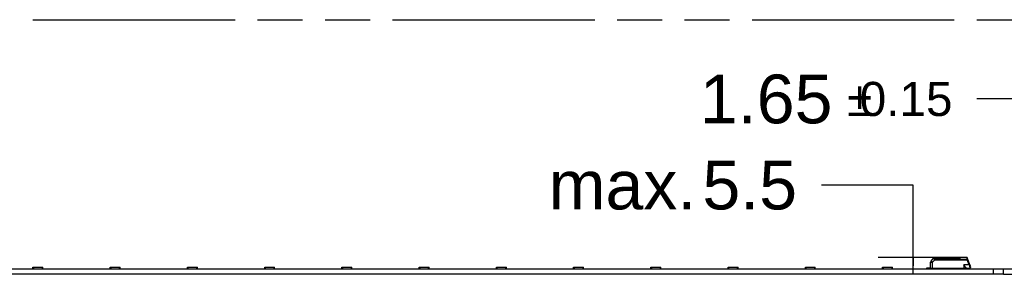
# Model space of a CAD drawing. Header units: millimetres. Extents: x 0 to 210, y 0 to 297.
# Tile 5 of 33: x 96 to 138, y 172 to 183. Entities that reach past the tile are written whole.
import ezdxf
from ezdxf.enums import TextEntityAlignment as Align

# ---------------------------------------------------------------- set-up
doc = ezdxf.new("R2010")
doc.units = ezdxf.units.MM
doc.header["$LTSCALE"] = 19.36
doc.linetypes.add('PHANTOM', pattern=[0.8, 0.45, -0.05, 0.1, -0.05, 0.1, -0.05])
doc.layers.get('0').update_dxf_attribs({"linetype": 'CONTINUOUS'})
doc.layers.add('DEFAULT_3', color=7, linetype='PHANTOM')
doc.layers.add('Z_DIM_2D', color=7, linetype='CONTINUOUS')
doc.styles.add('TEXTSTYLE_3', font='helveticaneueltw1g-ltcn.otf')
doc.styles.add('TEXTSTYLE_4', font='gdt', dxfattribs={"width": 0.7})
doc.dimstyles.new('DIMSTYLE_6', dxfattribs={"dimtxt": 2.1, "dimasz": 3.5, "dimexe": 1.5, "dimexo": 0, "dimgap": 1.05, "dimtad": 1, "dimdec": 3, "dimlfac": 7.000007, "dimdsep": 46, "dimtxsty": 'TEXTSTYLE_3', "dimblk": '_FILLED', "dimblk1": '_FILLED', "dimblk2": '_FILLED', "dimcen": 0.09, "dimclrt": 5, "dimazin": 2, "dimtol": 1, "dimtp": 0.15, "dimtm": 0.15, "dimtfac": 1, "dimtdec": 3, "dimtofl": 0, "dimtmove": 0, "dimatfit": 3, "dimldrblk": '_FILLED', "dimfxl": 0, "dimtolj": 1, "dimarcsym": 0})
doc.dimstyles.new('DIMSTYLE_7', dxfattribs={"dimtxt": 2.1, "dimasz": 3.5, "dimexe": 1.5, "dimexo": 0, "dimgap": 1.05, "dimtad": 1, "dimdec": 3, "dimlfac": 7.000007, "dimdsep": 46, "dimtxsty": 'TEXTSTYLE_3', "dimblk": '_FILLED', "dimblk1": '_FILLED', "dimblk2": '_FILLED', "dimcen": 0.09, "dimclrt": 5, "dimazin": 2, "dimtp": 0.1, "dimtm": 0.1, "dimtfac": 1, "dimtdec": 3, "dimtofl": 0, "dimtmove": 0, "dimatfit": 3, "dimldrblk": '_FILLED', "dimfxl": 0, "dimtolj": 1, "dimarcsym": 0})

# ---------------------------------------------------------------- blocks, each defined once
blk = doc.blocks.new('*D12')
at = {"layer": 'Z_DIM_2D', "color": 2, "linetype": 'Continuous', "transparency": 16777216}
for p, q in [((141.205, 179.269), (137.255, 179.269)), ((141.205, 171.838), (141.205, 179.269)), ((138.4, 171.956), (142.705, 171.956)), ((141.205, 171.956), (141.205, 171.838)), ((141.205, 171.72), (141.205, 171.838)), ((138.4, 171.72), (142.705, 171.72))]:
    blk.add_line(p, q, dxfattribs=at)
at = {"layer": 'Z_DIM_2D', "color": 5, "linetype": 'Continuous', "transparency": 16777216}
for s, height, style, p in [('1.65', 2.1, 'TEXTSTYLE_3', (131.034, 178.219)), ('`', 1.47, 'TEXTSTYLE_4', (132.749, 178.534)), ('0.15', 1.47, 'TEXTSTYLE_3', (136.205, 178.534))]:
    blk.add_text(s, height=height, dxfattribs=dict(at, style=style)).set_placement(p, align=Align.RIGHT)
blk = doc.blocks.new('_FILLED')
at = {"color": 0, "linetype": 'ByBlock'}
blk.add_solid([(0, 0), (-1, 0.125), (-1, -0.125)], dxfattribs=at)
blk = doc.blocks.new('_NONE')
blk = doc.blocks.new('*D13')
at = {"layer": 'Z_DIM_2D', "color": 2, "linetype": 'Continuous', "transparency": 16777216}
for p, q in [((134.51, 175.563), (130.56, 175.563)), ((134.51, 172.085), (134.51, 175.563)), ((136.583, 172.449), (133.01, 172.449)), ((134.51, 172.449), (134.51, 172.085)), ((134.51, 171.72), (134.51, 172.085)), ((136.022, 171.72), (133.01, 171.72))]:
    blk.add_line(p, q, dxfattribs=at)
at = {"layer": 'Z_DIM_2D', "color": 5, "linetype": 'Continuous', "transparency": 16777216, "style": 'TEXTSTYLE_3'}
for s, p in [('5.5', (129.51, 174.513)), ('max. ', (125.984, 174.513))]:
    blk.add_text(s, height=2.1, dxfattribs=at).set_placement(p, align=Align.RIGHT)

msp = doc.modelspace()

# ---------------------------------------------------------------- linework, layer by layer
at = {"color": 7, "linetype": 'Continuous'}
for p, q in [((135.26114, 171.96308), (135.26352, 172.23546)), ((135.28357, 172.2898), (135.37245, 172.39573)), ((136.49468, 172.40593), (135.39434, 172.40593)), ((135.42525, 172.40589), (135.42685, 172.40593)), ((136.49448, 172.40593), (136.53488, 172.43371)), ((136.8177, 172.44879), (136.58344, 172.44879)), ((136.84259, 172.35257), (136.84362, 172.34979)), ((136.96682, 172.09406), (136.84455, 172.42999)), ((58.54336, 171.95593), (138.40043, 171.95593)), ((96.59392, 171.95593), (96.59392, 172.03051)), ((96.59392, 172.03051), (97.0225, 172.03051)), ((97.0225, 171.95593), (97.0225, 172.03051)), ((99.9213, 172.03051), (100.34987, 172.03051)), ((99.9213, 171.95593), (99.9213, 172.03051)), ((100.34987, 171.95593), (100.34987, 172.03051)), ((103.24868, 172.03051), (103.67725, 172.03051)), ((103.24868, 171.95593), (103.24868, 172.03051)), ((103.67725, 171.95593), (103.67725, 172.03051)), ((106.57606, 172.03051), (107.00463, 172.03051)), ((106.57606, 171.95593), (106.57606, 172.03051)), ((107.00463, 171.95593), (107.00463, 172.03051)), ((109.90344, 172.03051), (110.33201, 172.03051)), ((109.90344, 171.95593), (109.90344, 172.03051)), ((110.33201, 171.95593), (110.33201, 172.03051)), ((113.23082, 172.03051), (113.65939, 172.03051)), ((113.23082, 171.95593), (113.23082, 172.03051)), ((113.65939, 171.95593), (113.65939, 172.03051)), ((116.55819, 172.03051), (116.98676, 172.03051)), ((116.55819, 171.95593), (116.55819, 172.03051)), ((116.98676, 171.95593), (116.98676, 172.03051)), ((119.88557, 172.03051), (120.31414, 172.03051)), ((119.88557, 171.95593), (119.88557, 172.03051)), ((120.31414, 171.95593), (120.31414, 172.03051)), ((123.21295, 172.03051), (123.64152, 172.03051)), ((123.21295, 171.95593), (123.21295, 172.03051)), ((123.64152, 171.95593), (123.64152, 172.03051)), ((126.54033, 172.03051), (126.9689, 172.03051)), ((126.54033, 171.95593), (126.54033, 172.03051)), ((126.9689, 171.95593), (126.9689, 172.03051)), ((129.86771, 172.03051), (130.29628, 172.03051)), ((129.86771, 171.95593), (129.86771, 172.03051)), ((130.29628, 171.95593), (130.29628, 172.03051)), ((133.19508, 172.03051), (133.62366, 172.03051)), ((133.19508, 171.95593), (133.19508, 172.03051)), ((133.62366, 171.95593), (133.62366, 172.03051)), ((135.104, 171.99879), (135.26146, 171.99879)), ((135.104, 171.95593), (135.104, 171.99879)), ((135.12543, 171.97736), (135.26127, 171.97736)), ((136.78257, 171.96308), (135.26114, 171.96308)), ((136.63971, 171.96308), (136.63257, 171.95593)), ((136.69782, 172.12022), (136.69686, 172.12146)), ((136.78257, 171.96308), (136.78257, 171.98979)), ((136.78257, 171.97736), (136.94686, 171.97736)), ((136.92651, 172.12146), (136.93996, 172.07533)), ((136.96828, 171.95593), (136.96828, 171.98717)), ((136.97543, 172.0453), (136.97543, 172.00593)), ((137.17528, 171.95879), (137.44671, 171.95879)), ((137.17528, 171.95593), (137.17528, 171.95879)), ((137.44671, 171.95593), (137.44671, 171.95879)), ((137.97186, 171.72022), (137.97186, 171.95593)), ((138.40043, 171.72022), (138.40043, 171.95593)), ((138.40043, 171.72022), (58.54336, 171.72022))]:
    msp.add_line(p, q, dxfattribs=at)
at = {"color": 9, "linetype": 'Continuous'}
for p, q in [((135.3474, 171.96308), (135.34888, 172.23513)), ((135.44511, 172.34973), (135.34888, 172.23513)), ((135.39295, 172.39187), (135.39919, 172.39072)), ((135.39919, 172.39072), (135.41461, 172.38784)), ((135.42685, 172.40593), (135.42651, 172.40592)), ((135.42685, 172.40593), (135.42685, 172.39006)), ((135.42685, 172.39006), (136.50314, 172.39006)), ((135.44511, 172.34973), (135.44512, 172.35598)), ((135.44511, 172.34973), (136.84345, 172.34973)), ((135.44512, 172.35598), (136.84345, 172.35598)), ((136.50314, 172.39006), (136.50593, 172.39236)), ((136.52898, 172.41158), (136.54411, 172.42432)), ((136.54411, 172.42432), (136.55106, 172.43015)), ((136.58344, 172.44879), (136.58344, 172.44244)), ((136.58344, 172.44244), (136.8177, 172.44244)), ((136.8177, 172.44879), (136.8177, 172.44244)), ((136.8177, 172.44244), (136.81923, 172.4373)), ((136.81923, 172.4373), (136.82257, 172.42609)), ((136.82257, 172.42609), (136.82823, 172.40714)), ((136.92651, 172.12146), (136.84345, 172.34973)), ((96.62964, 171.95593), (96.62964, 172.03051)), ((96.98678, 172.03051), (96.98678, 171.95593)), ((99.95702, 171.95593), (99.95702, 172.03051)), ((100.31416, 172.03051), (100.31416, 171.95593)), ((103.2844, 171.95593), (103.2844, 172.03051)), ((103.64154, 172.03051), (103.64154, 171.95593)), ((106.61177, 171.95593), (106.61177, 172.03051)), ((106.96892, 172.03051), (106.96892, 171.95593)), ((109.93915, 171.95593), (109.93915, 172.03051)), ((110.29629, 172.03051), (110.29629, 171.95593)), ((113.26653, 171.95593), (113.26653, 172.03051)), ((113.62367, 172.03051), (113.62367, 171.95593)), ((116.59391, 171.95593), (116.59391, 172.03051)), ((116.95105, 172.03051), (116.95105, 171.95593)), ((119.92129, 171.95593), (119.92129, 172.03051)), ((120.27843, 172.03051), (120.27843, 171.95593)), ((123.24866, 171.95593), (123.24866, 172.03051)), ((123.60581, 172.03051), (123.60581, 171.95593)), ((126.57604, 171.95593), (126.57604, 172.03051)), ((126.93318, 172.03051), (126.93318, 171.95593)), ((129.90342, 171.95593), (129.90342, 172.03051)), ((130.26056, 172.03051), (130.26056, 171.95593)), ((133.2308, 171.95593), (133.2308, 172.03051)), ((133.58794, 172.03051), (133.58794, 171.95593)), ((135.12543, 171.97736), (135.12543, 171.99879)), ((136.62124, 171.96308), (136.62124, 171.95593)), ((136.92651, 172.12146), (136.69686, 172.12146)), ((136.69686, 172.12146), (136.69686, 171.96308)), ((136.72543, 171.95593), (136.72543, 171.96308)), ((136.94686, 172.02647), (136.94686, 171.97736))]:
    msp.add_line(p, q, dxfattribs=at)
at = {"color": 7, "linetype": 'Continuous'}
for centre, radius, start, end in [((135.34923, 172.23471), 0.08571, 140, 179.5), ((135.39434, 172.37736), 0.02857, 90.00006, 139.999855), ((136.58344, 172.36308), 0.08571, 90.000732, 124.508124), ((136.8177, 172.42022), 0.02857, 20.0006, 89.999945), ((135.39686, 172.04165), 0.08571, 270, 293.556464), ((136.53257, 172.04165), 0.08571, 249.703743, 270), ((136.94686, 172.00593), 0.02857, 270, 360), ((136.83257, 172.04522), 0.14286, 0.030546, 19.990348)]:
    msp.add_arc(centre, radius, start, end, dxfattribs=at)
at = {"color": 9, "linetype": 'Continuous'}
for centre, radius, start, end in [((134.64808, 174.64269), 2.91815, 309.542681, 309.922093), ((133.93606, 175.49201), 4.02644, 309.936517, 310.088625), ((136.58896, 172.38481), 0.0591, 125.084803, 129.888196), ((130.40418, 170.48817), 6.70454, 16.486434, 16.631757), ((146.52841, 175.2572), 10.11017, 196.469984, 196.676091), ((137.15212, 172.26701), 0.32093, 163.920274, 164.453923), ((136.9101, 172.16633), 0.09578, 288.168207, 290.008234)]:
    msp.add_arc(centre, radius, start, end, dxfattribs=at)
at = {"color": 7, "linetype": 'Continuous'}
msp.add_ellipse((135.12543, 171.94165), major_axis=(0, 0.03571), ratio=1, start_param=0, end_param=0.64350111, dxfattribs=at)
for points, knots in [([(135.26352, 172.23546), (135.26353, 172.236), (135.26699, 172.23491), (135.27055, 172.23604), (135.27901, 172.23545), (135.2892, 172.23567), (135.30207, 172.23551), (135.32215, 172.23541), (135.33798, 172.23525), (135.34888, 172.23513)], [0, 0, 0, 0, 0.01923704, 0.07609428, 0.16842177, 0.29269016, 0.44416077, 0.61701755, 1, 1, 1, 1]), ([(135.34888, 172.23513), (135.34057, 172.24214), (135.32849, 172.25234), (135.31312, 172.2652), (135.30334, 172.27353), (135.29538, 172.27984), (135.2893, 172.28573), (135.28582, 172.28709), (135.28392, 172.29022), (135.28357, 172.2898)], [0, 0, 0, 0, 0.38316132, 0.55602442, 0.70746933, 0.83169644, 0.92398077, 0.98080176, 1, 1, 1, 1]), ([(136.49468, 172.40593), (136.49658, 172.40593), (136.49946, 172.3985), (136.5017, 172.39396), (136.50314, 172.39006)], [0, 0, 0, 0, 0.3132669, 1, 1, 1, 1]), ([(136.69782, 172.12022), (136.70735, 172.10792), (136.72592, 172.08397), (136.75194, 172.04909), (136.77157, 172.01901), (136.78257, 171.99869), (136.78257, 171.98979)], [0, 0, 0, 0, 0.29836573, 0.58225131, 0.82941884, 1, 1, 1, 1]), ([(136.94686, 171.97736), (136.94888, 171.97736), (136.95648, 171.97676), (136.96382, 171.97357), (136.96828, 171.97022)], [0, 0, 0, 0, 0.26565693, 1, 1, 1, 1])]:
    msp.add_open_spline(points, degree=3, knots=knots, dxfattribs=at)
at = {"color": 9, "linetype": 'Continuous'}
for points, knots in [([(135.37245, 172.39573), (135.37276, 172.3961), (135.37499, 172.39486), (135.37857, 172.39489), (135.38514, 172.3932), (135.39009, 172.39241), (135.39295, 172.39188)], [0, 0, 0, 0, 0.06927573, 0.26569076, 0.58098323, 1, 1, 1, 1]), ([(135.42651, 172.40592), (135.42517, 172.40585), (135.41791, 172.40255), (135.41572, 172.39392), (135.41461, 172.38784)], [0, 0, 0, 0, 0.17890837, 1, 1, 1, 1]), ([(135.41461, 172.38784), (135.41694, 172.37997), (135.42113, 172.36788), (135.4325, 172.35463), (135.44084, 172.35104), (135.44511, 172.34973)], [0, 0, 0, 0, 0.48208338, 0.73737964, 1, 1, 1, 1]), ([(135.42685, 172.39006), (135.42686, 172.38673), (135.42793, 172.37999), (135.42985, 172.36992), (135.4346, 172.36), (135.44156, 172.35657), (135.44512, 172.35598)], [0, 0, 0, 0, 0.24004734, 0.48749466, 0.74052208, 1, 1, 1, 1]), ([(136.53488, 172.43371), (136.53581, 172.43435), (136.54149, 172.43627), (136.54736, 172.43291), (136.55106, 172.43015)], [0, 0, 0, 0, 0.19605443, 1, 1, 1, 1]), ([(136.55499, 172.43317), (136.55693, 172.43453), (136.56553, 172.43974), (136.57575, 172.44244), (136.58344, 172.44244)], [0, 0, 0, 0, 0.23538907, 1, 1, 1, 1]), ([(136.85508, 172.40107), (136.85447, 172.40276), (136.84763, 172.41048), (136.83586, 172.40906), (136.82823, 172.40714)], [0, 0, 0, 0, 0.18593643, 1, 1, 1, 1]), ([(136.83155, 172.44147), (136.83312, 172.44099), (136.83858, 172.43876), (136.8431, 172.43399), (136.84455, 172.42999)], [0, 0, 0, 0, 0.27885901, 1, 1, 1, 1]), ([(136.84295, 172.35311), (136.84908, 172.35549), (136.85811, 172.35767), (136.8661, 172.35987), (136.87001, 172.36005), (136.8703, 172.35925)], [0, 0, 0, 0, 0.69521038, 0.90954326, 1, 1, 1, 1]), ([(136.84345, 172.34973), (136.84686, 172.35097), (136.85316, 172.35323), (136.86065, 172.35599), (136.86541, 172.35755), (136.86801, 172.35866), (136.86926, 172.35871), (136.87024, 172.35942), (136.8703, 172.35925)], [0, 0, 0, 0, 0.38283649, 0.70715353, 0.8314196, 0.92378915, 0.98070808, 1, 1, 1, 1]), ([(136.8703, 172.35925), (136.86996, 172.36017), (136.86651, 172.36114), (136.85797, 172.36017), (136.84956, 172.3587), (136.84386, 172.3563)], [0, 0, 0, 0, 0.10743615, 0.32090874, 1, 1, 1, 1]), ([(136.95338, 172.13099), (136.95332, 172.13116), (136.95234, 172.13045), (136.95109, 172.1304), (136.94849, 172.12929), (136.94372, 172.12773), (136.93623, 172.12496), (136.92993, 172.12271), (136.92651, 172.12146)], [0, 0, 0, 0, 0.01929832, 0.0761764, 0.16853405, 0.29286949, 0.61714226, 1, 1, 1, 1]), ([(136.93996, 172.07533), (136.94117, 172.07104), (136.94512, 172.05504), (136.94698, 172.03849), (136.94686, 172.02647)], [0, 0, 0, 0, 0.27062447, 1, 1, 1, 1]), ([(136.96682, 172.09406), (136.96799, 172.09083), (136.95707, 172.08211), (136.94925, 172.07865), (136.94287, 172.07634)], [0, 0, 0, 0, 0.33584066, 1, 1, 1, 1]), ([(136.94686, 172.02647), (136.95384, 172.02648), (136.96643, 172.02871), (136.97543, 172.04006), (136.97543, 172.0453)], [0, 0, 0, 0, 0.57151485, 1, 1, 1, 1])]:
    msp.add_open_spline(points, degree=3, knots=knots, dxfattribs=at)
for points in [[(135.41461, 172.38784), (135.41859, 172.38901), (135.42272, 172.38973), (135.42685, 172.39006)], [(136.8177, 172.44244), (136.82228, 172.4431), (136.82712, 172.44283), (136.83155, 172.44147)]]:
    msp.add_open_spline(points, degree=3, dxfattribs=at)
at = {"layer": 'DEFAULT_3', "color": 91, "linetype": 'PHANTOM', "true_color": 0x80ff80}
msp.add_line((50.12864, 182.68), (150.12864, 182.68), dxfattribs=at)

# ---------------------------------------------------------------- dimensions: what is measured, and where the dimension line sits
at = {"layer": 'Z_DIM_2D', "color": 2, "linetype": 'Continuous'}
dim = msp.add_linear_dim(base=(141.20459, 171.95593), p1=(138.40043, 171.72022), p2=(138.40043, 171.95593), angle=90, dimstyle='DIMSTYLE_6', override={"dimtad": 0, "dimtih": 1, "dimtoh": 1, "dimblk1": 'NONE', "dimblk2": 'NONE', "dimsah": 1}, dxfattribs=at)
dim.commit()
dim.dimension.update_dxf_attribs({"geometry": '*D12', "text_midpoint": (131.15101, 179.269), "dimtype": 160})
dim = msp.add_linear_dim(base=(134.50994, 171.72022), p1=(136.58344, 172.44879), p2=(136.02186, 171.72022), angle=270, text='max. <>', dimstyle='DIMSTYLE_7', override={"dimtad": 0, "dimtih": 1, "dimtoh": 1, "dimblk1": 'NONE', "dimblk2": 'NONE', "dimsah": 1}, dxfattribs=at)
dim.commit()
dim.dimension.update_dxf_attribs({"geometry": '*D13', "text_midpoint": (124.8633, 175.56322), "dimtype": 160})

doc.saveas('drawing.dxf')
